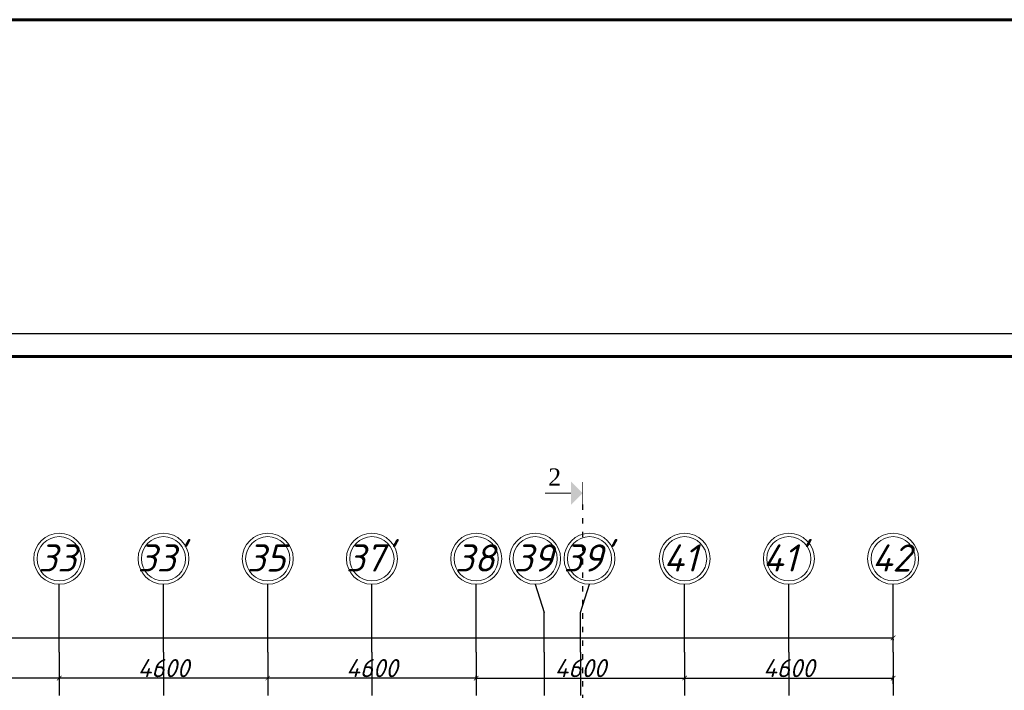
# Model space of a CAD drawing. Header units: millimetres. Extents: x 1112040 to 6903494, y -332921 to -150905.
# Tile 62 of 150: x 1554368 to 1576095, y -165708 to -150905. Entities that reach past the tile are written whole.
import ezdxf

# ---------------------------------------------------------------- set-up
doc = ezdxf.new("R2010")
doc.units = ezdxf.units.MM
doc.linetypes.add('ACAD_ISO03W100', pattern=[30, 12, -18])
doc.linetypes.add('ACAD_ISO04W100', pattern=[30, 24, -3, 0, -3])
doc.layers.add('os', color=253, linetype='Continuous')
doc.styles.add('RomanS', font='times.ttf')
doc.styles.get("Standard").update_dxf_attribs({"font": 'isocpeui.ttf'})
doc.dimstyles.new('ISO-25', dxfattribs={"dimtxt": 400, "dimasz": 100, "dimexe": 50, "dimexo": 50, "dimgap": 20, "dimtad": 1, "dimdec": 0, "dimtxsty": 'Standard', "dimblk": 'ARCHTICK', "dimcen": 20, "dimclrd": 1, "dimclre": 1, "dimadec": 0, "dimazin": 0, "dimtfac": 1, "dimtdec": 0, "dimtmove": 0, "dimatfit": 3, "dimldrblk": 'ARCHTICK', "dimfxl": 1, "dimarcsym": 0})

# ---------------------------------------------------------------- blocks, each defined once
blk = doc.blocks.new('_ArchTick')
at = {"color": 0, "linetype": 'ByBlock', "const_width": 0.15}
blk.add_lwpolyline([(-0.5, -0.5), (0.5, 0.5)], dxfattribs=at)
blk = doc.blocks.new('*D2723')
at = {"color": 1, "lineweight": -2, "transparency": 16777216}
for p, q in [((1564442, -165438), (1564442, -165388)), ((1564442, -165438), (1569042, -165438)), ((1569042, -165438), (1569042, -165388))]:
    blk.add_line(p, q, dxfattribs=at)
at = {"color": 1, "lineweight": -2, "transparency": 16777216, "xscale": 100, "yscale": 100, "zscale": 100, "rotation": 180}
blk.add_blockref('_ArchTick', (1564442, -165438), dxfattribs=at)
at = {"color": 1, "lineweight": -2, "transparency": 16777216, "xscale": 100, "yscale": 100, "zscale": 100}
blk.add_blockref('_ArchTick', (1569042, -165438), dxfattribs=at)
at = {"color": 0, "transparency": 16777216, "insert": (1566742, -165218), "char_height": 400, "attachment_point": 5}
blk.add_mtext('4600', dxfattribs=at)
blk = doc.blocks.new('*D2724')
at = {"color": 1, "lineweight": -2, "transparency": 16777216}
for p, q in [((1569042, -165438), (1569042, -165388)), ((1569042, -165438), (1573642, -165438)), ((1573642, -165567), (1573642, -165388))]:
    blk.add_line(p, q, dxfattribs=at)
at = {"color": 1, "lineweight": -2, "transparency": 16777216, "xscale": 100, "yscale": 100, "zscale": 100, "rotation": 180}
blk.add_blockref('_ArchTick', (1569042, -165438), dxfattribs=at)
at = {"color": 1, "lineweight": -2, "transparency": 16777216, "xscale": 100, "yscale": 100, "zscale": 100}
blk.add_blockref('_ArchTick', (1573642, -165438), dxfattribs=at)
at = {"color": 0, "transparency": 16777216, "insert": (1571342, -165218), "char_height": 400, "attachment_point": 5}
blk.add_mtext('4600', dxfattribs=at)
blk = doc.blocks.new('*D2725')
at = {"color": 1, "lineweight": -2, "transparency": 16777216}
for p, q in [((1559842, -165033), (1559842, -165488)), ((1564442, -165438), (1559842, -165438)), ((1564442, -165438), (1564442, -165388))]:
    blk.add_line(p, q, dxfattribs=at)
at = {"color": 1, "lineweight": -2, "transparency": 16777216, "xscale": 100, "yscale": 100, "zscale": 100, "rotation": 180}
blk.add_blockref('_ArchTick', (1559842, -165438), dxfattribs=at)
at = {"color": 1, "lineweight": -2, "transparency": 16777216, "xscale": 100, "yscale": 100, "zscale": 100}
blk.add_blockref('_ArchTick', (1564442, -165438), dxfattribs=at)
at = {"color": 0, "transparency": 16777216, "insert": (1562142, -165218), "char_height": 400, "attachment_point": 5}
blk.add_mtext('4600', dxfattribs=at)
blk = doc.blocks.new('*D2726')
at = {"color": 1, "lineweight": -2, "transparency": 16777216}
for p, q in [((1555242, -164916), (1555242, -165488)), ((1559842, -165033), (1559842, -165488)), ((1559842, -165438), (1555242, -165438))]:
    blk.add_line(p, q, dxfattribs=at)
at = {"color": 1, "lineweight": -2, "transparency": 16777216, "xscale": 100, "yscale": 100, "zscale": 100, "rotation": 180}
blk.add_blockref('_ArchTick', (1555242, -165438), dxfattribs=at)
at = {"color": 1, "lineweight": -2, "transparency": 16777216, "xscale": 100, "yscale": 100, "zscale": 100}
blk.add_blockref('_ArchTick', (1559842, -165438), dxfattribs=at)
at = {"color": 0, "transparency": 16777216, "insert": (1557542, -165218), "char_height": 400, "attachment_point": 5}
blk.add_mtext('4600', dxfattribs=at)
blk = doc.blocks.new('*D2727')
at = {"color": 1, "lineweight": -2, "transparency": 16777216}
for p, q in [((1550642, -164916), (1550642, -165488)), ((1555242, -164916), (1555242, -165488)), ((1555242, -165438), (1550642, -165438))]:
    blk.add_line(p, q, dxfattribs=at)
at = {"color": 1, "lineweight": -2, "transparency": 16777216, "xscale": 100, "yscale": 100, "zscale": 100, "rotation": 180}
blk.add_blockref('_ArchTick', (1550642, -165438), dxfattribs=at)
at = {"color": 1, "lineweight": -2, "transparency": 16777216, "xscale": 100, "yscale": 100, "zscale": 100}
blk.add_blockref('_ArchTick', (1555242, -165438), dxfattribs=at)
at = {"color": 0, "transparency": 16777216, "insert": (1552942, -165218), "char_height": 400, "attachment_point": 5}
blk.add_mtext('4600', dxfattribs=at)
blk = doc.blocks.new('*D2740')
at = {"color": 1, "lineweight": -2, "transparency": 16777216}
for p, q in [((1486442, -164552), (1573642, -164552)), ((1486442, -164579), (1486442, -164602)), ((1573642, -164579), (1573642, -164602))]:
    blk.add_line(p, q, dxfattribs=at)
at = {"color": 1, "lineweight": -2, "transparency": 16777216, "xscale": 100, "yscale": 100, "zscale": 100, "rotation": 180}
blk.add_blockref('_ArchTick', (1486442, -164552), dxfattribs=at)
at = {"color": 1, "lineweight": -2, "transparency": 16777216, "xscale": 100, "yscale": 100, "zscale": 100}
blk.add_blockref('_ArchTick', (1573642, -164552), dxfattribs=at)
at = {"color": 0, "transparency": 16777216, "insert": (1530042, -164329), "char_height": 400, "attachment_point": 5}
blk.add_mtext('87200', dxfattribs=at)

msp = doc.modelspace()

# ---------------------------------------------------------------- hatches: boundary and pattern name
msp.add_hatch(color=256).paths.add_polyline_path([(1566532.9, -161614.6), (1566790.3, -161357.2), (1566532.9, -161099.8)])

# ---------------------------------------------------------------- linework, layer by layer
at = {"color": 1, "linetype": 'ACAD_ISO03W100', "ltscale": 10}
msp.add_line((1566790.3, -161607.2), (1566790.3, -189592.7), dxfattribs=at)
at = {"color": 1, "lineweight": 60, "ltscale": 100}
msp.add_lwpolyline([(1198252, -150904.9), (2155604.1, -150904.9), (2155604.1, -261182.8), (1198252, -261182.8)], close=True, dxfattribs=at)
at = {"linetype": 'Continuous', "lineweight": 25, "ltscale": 100}
msp.add_lwpolyline([(1476548.4, -241937.9), (1595448.4, -241937.9), (1595448.4, -157837.9), (1476548.4, -157837.9), (1476548.4, -241937.9)], dxfattribs=at)
at = {"linetype": 'Continuous', "lineweight": 60, "ltscale": 100}
msp.add_lwpolyline([(1478548.4, -241437.9), (1594948.4, -241437.9), (1594948.4, -158337.9), (1478548.4, -158337.9), (1478548.4, -241437.9)], dxfattribs=at)
for points, const_width in [([(1566790.3, -161607.2), (1566790.3, -161107.2)], 15), ([(1566532.9, -161357.2), (1565962.3, -161357.2)], 25)]:
    msp.add_lwpolyline(points, dxfattribs=dict(const_width=const_width))
at = {"layer": 'os'}
for p, q in [((1555241.8, -164865.7), (1555241.8, -163365.7)), ((1557541.8, -164865.7), (1557541.8, -163365.7)), ((1559841.8, -164865.7), (1559841.8, -163365.7)), ((1562141.8, -164865.7), (1562141.8, -163365.7)), ((1564441.8, -164865.7), (1564441.8, -163365.7)), ((1569041.8, -164865.7), (1569041.8, -163365.7)), ((1571341.8, -164865.7), (1571341.8, -163365.7)), ((1573641.8, -164865.7), (1573641.8, -163365.7)), ((1565941.8, -164865.7), (1565941.8, -163990.2)), ((1566741.8, -164865.7), (1566741.8, -163990.2))]:
    msp.add_line(p, q, dxfattribs=at)
at = {"layer": 'os', "linetype": 'ACAD_ISO04W100', "ltscale": 40}
for p, q in [((1555241.8, -164865.7), (1555241.8, -226089.4)), ((1557541.8, -164865.7), (1557541.8, -171050.4)), ((1559841.8, -164865.7), (1559841.8, -226089.4)), ((1562141.8, -164865.7), (1562141.8, -171050.4)), ((1564441.8, -164865.7), (1564441.8, -189673.6)), ((1565941.8, -164865.7), (1565941.8, -189673.6)), ((1566741.8, -164865.7), (1566741.8, -171050.4)), ((1569041.8, -164865.7), (1569041.8, -189673.6)), ((1571341.8, -164865.7), (1571341.8, -171050.4)), ((1573641.8, -164865.7), (1573641.8, -189673.6))]:
    msp.add_line(p, q, dxfattribs=at)
at = {"layer": 'os', "color": 0}
for points in [[(1565741.8, -163365.7), (1565941.8, -163990.2)], [(1566741.8, -163990.2), (1566941.8, -163365.7)]]:
    msp.add_lwpolyline(points, dxfattribs=at)
at = {"layer": 'os', "color": 0, "lineweight": 0}
for centre, radius in [((1555241.8, -162803.2), 562.5), ((1557541.8, -162803.2), 562.5), ((1559841.8, -162803.2), 562.5), ((1562141.8, -162803.2), 562.5), ((1564441.8, -162803.2), 562.5), ((1565741.8, -162803.2), 562.5), ((1566941.8, -162803.2), 562.5), ((1569041.8, -162803.2), 562.5), ((1571341.8, -162803.2), 562.5), ((1573641.8, -162803.2), 562.5), ((1555241.8, -162803.2), 487.5), ((1557541.8, -162803.2), 487.5), ((1559841.8, -162803.2), 487.5), ((1562141.8, -162803.2), 487.5), ((1564441.8, -162803.2), 487.5), ((1565741.8, -162803.2), 487.5), ((1566941.8, -162803.2), 487.5), ((1569041.8, -162803.2), 487.5), ((1571341.8, -162803.2), 487.5), ((1573641.8, -162803.2), 487.5)]:
    msp.add_circle(centre, radius, dxfattribs=at)

# ---------------------------------------------------------------- texts
at = {"color": 1, "style": 'RomanS'}
msp.add_text('2', height=379.7, dxfattribs=at).set_placement((1566028.9, -161190))
at = {"ltscale": 50}
for s, p in [('33', (1554775.1, -163086.8)), ("33'", (1556969.2, -163086.8)), ('35', (1559375.1, -163086.8)), ("37'", (1561569.2, -163086.8)), ('38', (1563975.1, -163086.8)), ('39', (1565275.1, -163086.8)), ("39'", (1566369.2, -163086.8)), ('41', (1568575.1, -163086.8)), ("41'", (1570769.2, -163086.8)), ('42', (1573175.1, -163086.8))]:
    msp.add_text(s, height=600, dxfattribs=at).set_placement(p)

# ---------------------------------------------------------------- dimensions: what is measured, and where the dimension line sits
for base, p1, p2, picture, middle in [((1573641.8, -164551.8), (1486441.8, -164529), (1573641.8, -164529), '*D2740', (1530041.8, -164329.2)), ((1569041.8, -165438.2), (1564441.8, -165487.8), (1569041.8, -165487.8), '*D2723', (1566741.8, -165218.2))]:
    dim = msp.add_linear_dim(base=base, p1=p1, p2=p2, dimstyle='ISO-25')
    dim.commit()
    dim.dimension.update_dxf_attribs({"geometry": picture, "text_midpoint": middle})
for base, p1, p2, picture, middle in [((1550641.8, -165438.2), (1555241.8, -164865.7), (1550641.8, -164865.7), '*D2727', (1552941.8, -165218.2)), ((1555241.8, -165438.2), (1559841.8, -164983.4), (1555241.8, -164865.7), '*D2726', (1557541.8, -165218.2)), ((1559841.8, -165438.2), (1564441.8, -165487.8), (1559841.8, -164983.4), '*D2725', (1562141.8, -165218.2)), ((1573641.8, -165438.2), (1569041.8, -165487.8), (1573641.8, -165617), '*D2724', (1571341.8, -165218.2))]:
    dim = msp.add_linear_dim(base=base, p1=p1, p2=p2, dimstyle='ISO-25', override={"dimtmove": 1})
    dim.commit()
    dim.dimension.update_dxf_attribs({"geometry": picture, "text_midpoint": middle})

doc.saveas('drawing.dxf')
